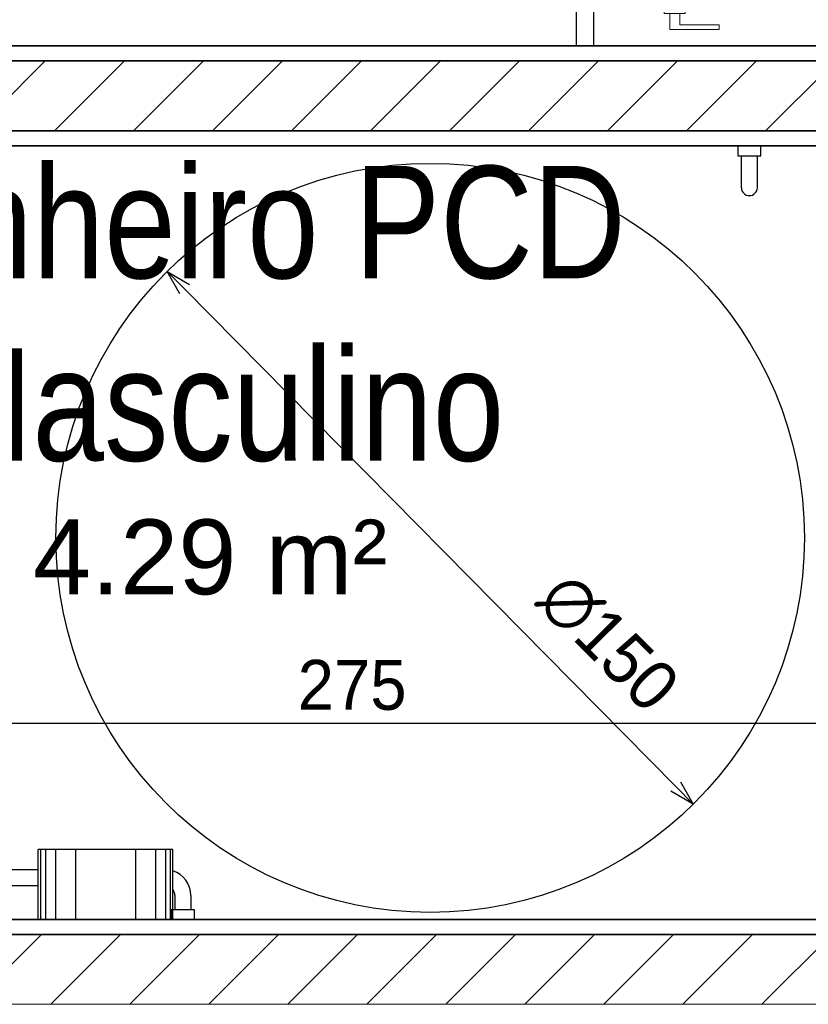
# Model space of a CAD drawing. Header units: millimetres. Extents: x -109 to 627, y -178 to 173.
# Tile 50 of 178: x -10.21 to -8.63, y 30.86 to 32.83. Entities that reach past the tile are written whole.
import ezdxf

# ---------------------------------------------------------------- set-up
doc = ezdxf.new("R2010")
doc.units = ezdxf.units.MM
for name, color, linetype, lineweight in [('ARQ - ALVENARIA - OSSO', 2, 'Continuous', 35), ('ARQ - PAREDE VISTA', 4, 'Continuous', 9), ('ARQ - PAREDES_HACHURA', 9, 'Continuous', 35), ('ARQ - PORTA', 3, 'Continuous', 9), ('ARQ - PORTA_FOLHA', 3, 'Continuous', 20), ('ARQ - PORTA_GIRO', 1, 'Continuous', 5), ('ARQ -TEXTO_AMBIENTE', 2, 'Continuous', 5)]:
    doc.layers.add(name, color=color, linetype=linetype, lineweight=lineweight)
doc.layers.add('O - MOBILIÁRIO', color=8, linetype='Continuous')
doc.styles.add('Arial Narrow', font='ARIALN.TTF', dxfattribs={"height": 0.225})
doc.styles.add('Arial_2', font='arial.ttf', dxfattribs={"height": 0.15})
doc.styles.add('GULIM', font='Gulim.ttf')
doc.dimstyles.new('GULIM-100', dxfattribs={"dimtxt": 0.1, "dimasz": 0.05, "dimexe": 0.2, "dimexo": 0, "dimgap": 0.025, "dimtad": 1, "dimdec": 0, "dimlfac": 100, "dimzin": 12, "dimdsep": 46, "dimtxsty": 'GULIM', "dimblk": 'OPEN30', "dimcen": 0, "dimclrd": 152, "dimclre": 152, "dimclrt": 152, "dimaunit": 1, "dimadec": 0, "dimazin": 0, "dimtfac": 1.875, "dimtdec": 0, "dimtmove": 2, "dimatfit": 3, "dimldrblk": 'OPEN30', "dimfxl": 0, "dimtolj": 1, "dimtzin": 12, "dimlwd": -1, "dimarcsym": 0})
pattern_1 = [(45, (-17.26879, 35.45875), (-0.0791755, 0.0791755), [])]

# ---------------------------------------------------------------- blocks, each defined once
blk = doc.blocks.new('POR_PM_GIRO_1FL - 80 x 210 cm Externa-V3-NÍVEL 1')
at = {"layer": 'ARQ - PORTA'}
for p, q in [((-0.4, 0.8492), (-0.4051, 0.8492)), ((-0.4051, 0.8492), (-0.4051, 0.8283)), ((-0.365, 0.8492), (-0.3599, 0.8492)), ((-0.3599, 0.8492), (-0.3599, 0.8283)), ((-0.4369, 0.7393), (-0.4369, 0.8383)), ((-0.4369, 0.8383), (-0.4051, 0.8383)), ((-0.3281, 0.8383), (-0.3599, 0.8383)), ((-0.3281, 0.7393), (-0.3281, 0.8383)), ((-0.4051, 0.8183), (-0.4275, 0.8183)), ((-0.4275, 0.8183), (-0.4275, 0.7393)), ((-0.4051, 0.8283), (-0.4051, 0.8073)), ((-0.3599, 0.8283), (-0.3599, 0.8073)), ((-0.3599, 0.8183), (-0.3375, 0.8183)), ((-0.3375, 0.8183), (-0.3375, 0.7393)), ((-0.4051, 0.8073), (-0.4, 0.8073)), ((-0.3599, 0.8073), (-0.365, 0.8073)), ((-0.4275, 0.7393), (-0.4369, 0.7393)), ((-0.3375, 0.7393), (-0.3281, 0.7393)), ((-0.45, 0.095), (-0.415, 0.095)), ((-0.45, 0.08), (-0.45, 0.095)), ((-0.415, 0.08), (-0.45, 0.08)), ((-0.42, -0.08), (-0.42, 0.08)), ((0.435, 0.095), (0.45, 0.095)), ((0.45, 0.08), (0.435, 0.08)), ((0.45, 0.095), (0.45, 0.08)), ((-0.445, -0.08), (-0.415, -0.08)), ((-0.445, -0.095), (-0.445, -0.08)), ((-0.415, -0.095), (-0.445, -0.095)), ((0.435, -0.08), (0.445, -0.08)), ((0.445, -0.095), (0.435, -0.095)), ((0.445, -0.08), (0.445, -0.095))]:
    blk.add_line(p, q, dxfattribs=at)
at = {"layer": 'ARQ - PORTA_FOLHA'}
for p, q in [((-0.4, 0.88), (-0.365, 0.88)), ((-0.4, 0.11), (-0.4, 0.88)), ((-0.365, 0.88), (-0.365, 0.11))]:
    blk.add_line(p, q, dxfattribs=at)
at = {"layer": 'ARQ - PORTA_GIRO'}
blk.add_arc((-0.4, 0.0805), 0.8, 2.1224, 89.9678, dxfattribs=at)
blk = doc.blocks.new('_Open30')
at = {"color": 0, "linetype": 'ByBlock', "lineweight": -2}
for p, q in [((-1, 0.268), (0, 0)), ((0, 0), (-1, -0.268)), ((0, 0), (-1, 0))]:
    blk.add_line(p, q, dxfattribs=at)
blk = doc.blocks.new('*D774')
at = {"color": 152, "lineweight": -2, "transparency": 16777216}
for p, q in [((-10.9181, 31.032), (-10.9181, 31.6248)), ((-8.1688, 31.032), (-8.1688, 31.6248))]:
    blk.add_line(p, q, dxfattribs=at)
at = {"color": 152, "transparency": 16777216}
blk.add_line((-10.8681, 31.4248), (-8.2188, 31.4248), dxfattribs=at)
at = {"layer": 'Defpoints', "color": 0, "transparency": 16777216}
for p in [(-8.1688, 31.4248), (-10.9181, 31.032), (-8.1688, 31.032)]:
    blk.add_point(p, dxfattribs=at)
at = {"color": 152, "transparency": 16777216, "xscale": 0.05, "yscale": 0.05, "zscale": 0.05, "rotation": 180}
blk.add_blockref('_Open30', (-10.9181, 31.4248), dxfattribs=at)
at = {"color": 152, "transparency": 16777216, "xscale": 0.05, "yscale": 0.05, "zscale": 0.05}
blk.add_blockref('_Open30', (-8.1688, 31.4248), dxfattribs=at)
at = {"color": 152, "transparency": 16777216, "insert": (-9.5434, 31.5011), "char_height": 0.1, "attachment_point": 5, "style": 'GULIM'}
blk.add_mtext('\\A1;275', dxfattribs=at)
blk = doc.blocks.new('*D902')
at = {"color": 152, "transparency": 16777216}
blk.add_line((-9.879, 32.2941), (-8.8949, 31.2983), dxfattribs=at)
at = {"layer": 'Defpoints', "color": 0, "transparency": 16777216}
for p in [(-9.9141, 32.3297), (-8.8598, 31.2628)]:
    blk.add_point(p, dxfattribs=at)
at = {"color": 152, "transparency": 16777216, "xscale": 0.05, "yscale": 0.05, "zscale": 0.05}
for p, rotation in [((-9.9141, 32.3297), 134.6599990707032), ((-8.8598, 31.2628), 314.6599990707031)]:
    blk.add_blockref('_Open30', p, dxfattribs=dict(at, rotation=rotation))
at = {"color": 152, "transparency": 16777216, "insert": (-9.0301, 31.5866), "char_height": 0.1, "attachment_point": 5, "rotation": 314.66, "style": 'GULIM', "bg_fill": 3, "box_fill_scale": 1.1, "bg_fill_color": 256, "bg_fill_true_color": 13158600, "bg_fill_transparency": 0}
blk.add_mtext('\\A1;∅150', dxfattribs=at)

msp = doc.modelspace()

# ---------------------------------------------------------------- hatches: boundary and pattern name
at = {"layer": 'ARQ - PAREDES_HACHURA'}
h = msp.add_hatch(dxfattribs=at)
h.set_pattern_fill('FP_6', color=256, scale=0.999741, style=0, pattern_type=2)
h.set_pattern_definition(pattern_1)
h.paths.add_polyline_path([(-8.37151, 32.61156), (-8.13879, 32.61156), (-8.13879, 32.75153), (-10.8281, 32.75153), (-10.8281, 32.61156), (-10.06912, 32.61156)], flags=0)
h = msp.add_hatch(dxfattribs=at)
h.set_pattern_fill('FP_6', color=256, scale=0.999741, style=0, pattern_type=2)
h.set_pattern_definition(pattern_1)
h.paths.add_polyline_path([(-10.94807, 30.86202), (-8.13879, 30.86234), (-8.13879, 31.00198), (-10.94807, 31.00198), (-10.94807, 30.93256)], flags=0)

# ---------------------------------------------------------------- linework, layer by layer
at = {"color": 2, "linetype": 'Continuous'}
msp.add_lwpolyline([(-9.09355, 33.90623), (-9.05981, 33.90623), (-9.05981, 32.78152), (-9.09355, 32.78152)], close=True, dxfattribs=at)
at = {"color": 142}
msp.add_circle((-9.38696, 31.79622), 0.75, dxfattribs=at)
at = {"layer": 'ARQ - ALVENARIA - OSSO'}
for p, q in [((-8.16879, 32.78152), (-11.11802, 32.78152)), ((-11.08803, 32.75153), (-8.16879, 32.75153)), ((-8.13879, 32.61156), (-10.94807, 32.61156)), ((-10.91807, 32.58157), (-8.16879, 32.58157)), ((-8.16879, 31.03197), (-10.91807, 31.03197)), ((-8.13879, 31.00198), (-10.94807, 31.00198))]:
    msp.add_line(p, q, dxfattribs=at)
at = {"layer": 'ARQ - PAREDE VISTA'}
msp.add_line((-10.94807, 30.86202), (-8.13879, 30.86202), dxfattribs=at)
at = {"layer": 'O - MOBILIÁRIO'}
for p, q in [((-8.76336, 32.49757), (-8.76336, 32.56157)), ((-8.73136, 32.49757), (-8.73136, 32.56157)), ((-10.17275, 31.03197, -0.00002), (-10.17275, 31.17197, -0.00002)), ((-9.90275, 31.17197, -0.00002), (-10.17275, 31.17197, -0.00002)), ((-10.16775, 31.17197, -0.00002), (-10.16775, 31.03197, -0.00002)), ((-10.15775, 31.17197, -0.00002), (-10.15775, 31.03197, -0.00002)), ((-10.13775, 31.17197, -0.00002), (-10.13775, 31.03197, -0.00002)), ((-10.09775, 31.17197, -0.00002), (-10.09775, 31.03197, -0.00002)), ((-9.97775, 31.17197, -0.00002), (-9.97775, 31.03197, -0.00002)), ((-9.93775, 31.17197, -0.00002), (-9.93775, 31.03197, -0.00002)), ((-9.91775, 31.17197, -0.00002), (-9.91775, 31.03197, -0.00002)), ((-9.90775, 31.17197, -0.00002), (-9.90775, 31.03197, -0.00002)), ((-9.90275, 31.03197, -0.00002), (-9.90275, 31.17197, -0.00002)), ((-10.64675, 31.13197), (-10.17275, 31.13197)), ((-10.46675, 31.09997), (-10.17275, 31.09997)), ((-9.89875, 31.07997), (-9.89875, 31.05197)), ((-9.86675, 31.07997), (-9.86675, 31.05197)), ((-9.90575, 31.05197), (-9.90575, 31.03197)), ((-9.90575, 31.05197), (-9.85975, 31.05197)), ((-9.85975, 31.05197), (-9.85975, 31.03197)), ((-9.90275, 31.03197, -0.00002), (-10.17275, 31.03197, -0.00002)), ((-9.90575, 31.03197), (-9.85975, 31.03197))]:
    msp.add_line(p, q, dxfattribs=at)
msp.add_lwpolyline([(-8.72436, 32.58157), (-8.77036, 32.58157), (-8.77036, 32.56157), (-8.72436, 32.56157)], close=True, dxfattribs=at)
for centre, radius, start, end in [((-8.74736, 32.49757), 0.016, 180, 0), ((-9.91875, 31.07997), 0.052, 0, 72.07979), ((-9.91875, 31.07997), 0.02, 0, 36.8699)]:
    msp.add_arc(centre, radius, start, end, dxfattribs=at)

# ---------------------------------------------------------------- block references
at = {"layer": 'ARQ - PORTA', "xscale": 0.9997410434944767, "yscale": 0.9997410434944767, "zscale": 0.9997410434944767, "rotation": 89.99999999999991}
msp.add_blockref('POR_PM_GIRO_1FL - 80 x 210 cm Externa-V3-NÍVEL 1', (-8.06881, 33.2514), dxfattribs=at)

# ---------------------------------------------------------------- texts
at = {"layer": 'ARQ -TEXTO_AMBIENTE', "attachment_point": 2}
for s, insert, char_height, width, line_spacing_factor, style in [('Banheiro PCD\\PMasculino', (-9.81851, 32.54109), 0.2249417, 1.9751008, 0.974696, 'Arial Narrow'), ('4.29 m²', (-9.82787, 31.83315), 0.149961, 0.8481927, 0.941778, 'Arial_2')]:
    msp.add_mtext(s, dxfattribs=dict(at, insert=insert, char_height=char_height, width=width, line_spacing_factor=line_spacing_factor, style=style))

# ---------------------------------------------------------------- dimensions: what is measured, and where the dimension line sits
dim = msp.add_linear_dim(base=(-8.16879, 31.42478), p1=(-10.91807, 31.03197), p2=(-8.16879, 31.03197), dimstyle='GULIM-100')
dim.commit()
dim.dimension.update_dxf_attribs({"geometry": '*D774', "text_midpoint": (-9.54343, 31.50111)})

# ---------------------------------------------------------------- next in the draw order: dimensions: what is measured, and where the dimension line sits
dim = msp.add_diameter_dim_2p(p1=(-9.91413, 32.32969), p2=(-8.85979, 31.26276), dimstyle='GULIM-100', override={"dimfxl": 0.15, "dimfxlon": 1, "dimtfill": 1, "dimtfillclr": 256, "dimarcsym": 2})
dim.commit()
dim.dimension.update_dxf_attribs({"geometry": '*D902', "text_midpoint": (-9.03007, 31.58661), "dimtype": 163})

doc.saveas('drawing.dxf')
